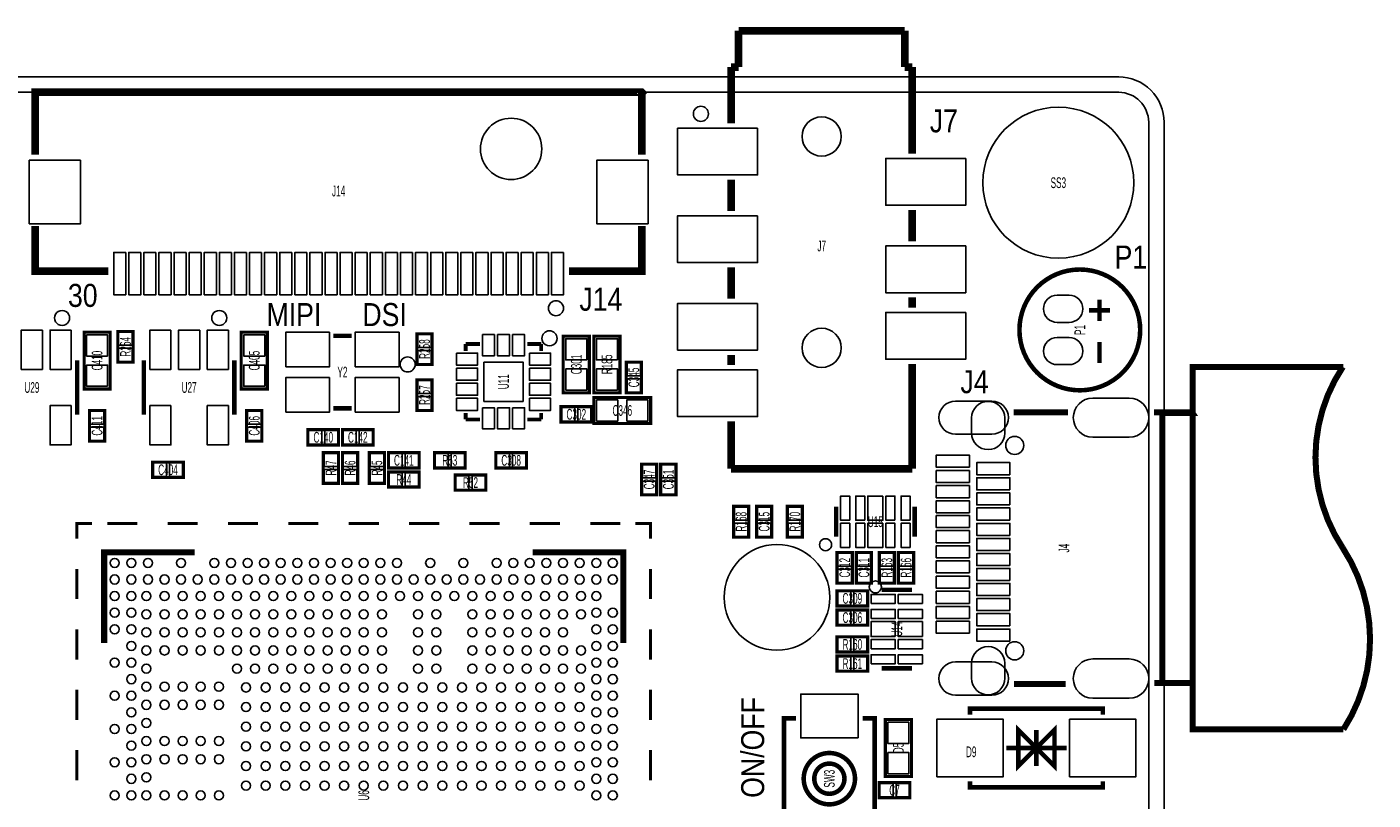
# Model space of a CAD drawing. Extents: x -11 to 92, y 0 to 58.
# Tile 7 of 7: x 47 to 92, y 32 to 58. Entities that reach past the tile are written whole.
import ezdxf
from ezdxf.enums import TextEntityAlignment as Align

# ---------------------------------------------------------------- set-up
doc = ezdxf.new("R2010")
doc.units = 0
for name, color, linetype in [('BG_OUTLINE', 12, 'CONTINUOUS'), ('BG_SILKSCREEN_TOP', 7, 'CONTINUOUS'), ('PG_SILKSCREEN_TOP', 253, 'CONTINUOUS'), ('PIN_SOLDERMASK_TOP', 92, 'CONTINUOUS'), ('RD_SILKSCREEN_TOP', 30, 'CONTINUOUS'), ('RKI_ALL', 2, 'CONTINUOUS')]:
    doc.layers.add(name, color=color, linetype=linetype)

msp = doc.modelspace()

# ---------------------------------------------------------------- linework, layer by layer
at = {"layer": 'BG_OUTLINE'}
msp.add_lwpolyline([(83.49996, 55.999888, -0.414214), (85.000084, 54.500018), (85.000084, 1.500124, -0.414249), (83.49996, 0), (1.500124, 0, -0.41426), (0, 1.500124), (0, 54.500018, -0.414229), (1.500124, 55.999888), (15.999968, 55.999888, -0.414239), (16.999966, 54.99989), (16.999966, 52.500022, 0.414244), (18.50009, 50.999898, 0.414203), (19.99996, 52.500022), (19.99996, 54.99989, -0.414224), (20.999958, 55.999888)], format="xyb", close=True, dxfattribs=at)
msp.add_lwpolyline([(85.000084, 54.500018), (85.000084, 49.500028)], dxfattribs=at)
at = {"layer": 'PG_SILKSCREEN_TOP'}
for points, const_width in [([(70.909891, 57.530009), (70.909891, 56.329809)], 0.254), ([(76.409804, 57.530009), (70.909891, 57.530009)], 0.254), ([(76.409804, 56.329809), (76.409804, 57.530009)], 0.254), ([(70.660006, 56.329809), (70.660006, 54.460902)], 0.254), ([(70.909891, 56.329809), (70.660006, 56.329809)], 0.254), ([(76.659994, 56.329809), (76.409804, 56.329809)], 0.254), ([(76.659994, 55.379899), (76.659994, 56.329809)], 0.254), ([(47.607906, 53.422982), (47.607906, 55.491888), (67.69801, 55.491888), (67.707993, 55.48188), (67.707891, 55.481779), (67.707891, 53.422982)], 0.254), ([(76.659994, 55.429912), (76.659994, 55.379899)], 0.254), ([(76.659994, 53.461209), (76.659994, 55.429912)], 0.254), ([(70.660006, 52.598599), (70.660006, 51.561009)], 0.254), ([(76.659994, 51.598805), (76.659994, 50.561011)], 0.254), ([(50.026799, 49.571885), (47.607906, 49.571885), (47.607906, 51.060782)], 0.254), ([(65.289201, 49.571885), (67.707891, 49.571885), (67.707891, 51.060782)], 0.254), ([(70.660006, 49.698707), (70.660006, 48.661295)], 0.254), ([(76.659994, 48.698912), (76.659994, 48.361092)], 0.254), ([(82.860998, 48.624998), (82.860998, 47.924999)], 0.150012), ([(82.511011, 48.275011), (83.21101, 48.275011)], 0.150012), ([(49.2252, 45.6692), (49.2252, 47.5488), (50.0888, 47.5488), (50.0888, 45.6692), (49.2252, 45.6692)], 0.1016), ([(50.8508, 46.5582), (50.8508, 47.5742), (50.3428, 47.5742), (50.3428, 46.5582), (50.8508, 46.5582)], 0.1016), ([(54.4322, 45.6692), (54.4322, 47.5488), (55.2958, 47.5488), (55.2958, 45.6692), (54.4322, 45.6692)], 0.1016), ([(58.084999, 47.427998), (57.485001, 47.427998)], 0.150012), ([(60.7568, 46.482), (60.7568, 47.498), (60.2488, 47.498), (60.2488, 46.482), (60.7568, 46.482)], 0.1016), ([(65.1002, 45.5422), (65.1002, 47.4218), (65.9638, 47.4218), (65.9638, 45.5422), (65.1002, 45.5422)], 0.1016), ([(66.1162, 45.5422), (66.1162, 47.4218), (66.9798, 47.4218), (66.9798, 45.5422), (66.1162, 45.5422)], 0.1016), ([(82.860998, 47.225001), (82.860998, 46.525002)], 0.150012), ([(61.86899, 47.160002), (61.86899, 46.926297)], 0.127), ([(61.86899, 47.160002), (62.342192, 47.160002)], 0.127), ([(64.36901, 47.160002), (63.908407, 47.160002)], 0.127), ([(64.36901, 47.160002), (64.36901, 46.926297)], 0.127), ([(70.660006, 46.798992), (70.660006, 46.461197)], 0.254), ([(48.997997, 46.619998), (48.997997, 44.820002)], 0.150012), ([(51.205003, 44.820002), (51.205003, 46.619998)], 0.150012), ([(54.204997, 46.619998), (54.204997, 44.820002)], 0.150012), ([(67.183, 46.5582), (67.183, 45.5422), (67.691, 45.5422), (67.691, 46.5582), (67.183, 46.5582)], 0.1016), ([(76.659994, 43.029911), (76.659994, 46.498789)], 0.254), ([(90.944979, 34.399982), (85.944989, 34.399982), (85.944989, 46.399958), (90.944979, 46.399958)], 0.2), ([(60.2488, 45.974), (60.2488, 44.958), (60.7568, 44.958), (60.7568, 45.974), (60.2488, 45.974)], 0.1016), ([(58.084999, 45.028002), (57.485001, 45.028002)], 0.150012), ([(65.024, 44.577), (66.04, 44.577), (66.04, 45.085), (65.024, 45.085), (65.024, 44.577)], 0.1016), ([(66.1162, 45.3898), (67.9958, 45.3898), (67.9958, 44.5262), (66.1162, 44.5262), (66.1162, 45.3898)], 0.1016), ([(49.403, 44.958), (49.403, 43.942), (49.911, 43.942), (49.911, 44.958), (49.403, 44.958)], 0.1016), ([(54.61, 44.958), (54.61, 43.942), (55.118, 43.942), (55.118, 44.958), (54.61, 44.958)], 0.1016), ([(61.86899, 44.659982), (61.86899, 44.876085)], 0.127), ([(61.86899, 44.659982), (62.342192, 44.659982)], 0.127), ([(64.36901, 44.659982), (63.908407, 44.659982)], 0.127), ([(64.36901, 44.659982), (64.36901, 44.876085)], 0.127), ([(70.660006, 44.598793), (70.660006, 43.029911)], 0.254), ([(80.014978, 44.899961), (81.824982, 44.899961)], 0.2), ([(85.924974, 44.899961), (84.664982, 44.899961)], 0.2), ([(85.924974, 44.899961), (85.944989, 44.869964), (84.944991, 44.869964), (84.944991, 35.929976), (84.684997, 35.929976)], 0.2), ([(85.944989, 44.869964), (85.944989, 35.929976), (84.944991, 35.929976)], 0.2), ([(57.658, 44.323), (56.642, 44.323), (56.642, 43.815), (57.658, 43.815), (57.658, 44.323)], 0.1016), ([(57.785, 43.815), (58.801, 43.815), (58.801, 44.323), (57.785, 44.323), (57.785, 43.815)], 0.1016), ([(51.4985, 42.74058), (52.5145, 42.74058), (52.5145, 43.24858), (51.4985, 43.24858), (51.4985, 42.74058)], 0.1016), ([(57.658, 42.545), (57.658, 43.561), (57.15, 43.561), (57.15, 42.545), (57.658, 42.545)], 0.1016), ([(57.785, 43.561), (57.785, 42.545), (58.293, 42.545), (58.293, 43.561), (57.785, 43.561)], 0.1016), ([(58.674, 43.561), (58.674, 42.545), (59.182, 42.545), (59.182, 43.561), (58.674, 43.561)], 0.1016), ([(59.309, 43.053), (60.325, 43.053), (60.325, 43.561), (59.309, 43.561), (59.309, 43.053)], 0.1016), ([(60.833, 43.053), (61.849, 43.053), (61.849, 43.561), (60.833, 43.561), (60.833, 43.053)], 0.1016), ([(63.881, 43.561), (62.865, 43.561), (62.865, 43.053), (63.881, 43.053), (63.881, 43.561)], 0.1016), ([(59.309, 42.418), (60.325, 42.418), (60.325, 42.926), (59.309, 42.926), (59.309, 42.418)], 0.1016), ([(61.5188, 42.3164), (62.5348, 42.3164), (62.5348, 42.8244), (61.5188, 42.8244), (61.5188, 42.3164)], 0.1016), ([(68.199, 42.164), (68.199, 43.18), (67.691, 43.18), (67.691, 42.164), (68.199, 42.164)], 0.1016), ([(68.834, 42.164), (68.834, 43.18), (68.326, 43.18), (68.326, 42.164), (68.834, 42.164)], 0.1016), ([(70.660006, 43.029911), (76.659994, 43.029911)], 0.254), ([(71.247, 40.767), (71.247, 41.783), (70.739, 41.783), (70.739, 40.767), (71.247, 40.767)], 0.1016), ([(71.501, 41.783), (71.501, 40.767), (72.009, 40.767), (72.009, 41.783), (71.501, 41.783)], 0.1016), ([(72.517, 41.783), (72.517, 40.767), (73.025, 40.767), (73.025, 41.783), (72.517, 41.783)], 0.1016), ([(74.138003, 41.775101), (74.138003, 40.774899)], 0.150089), ([(76.737997, 41.775101), (76.737997, 40.774899)], 0.150089), ([(48.99119, 40.711018), (48.99119, 41.211017), (49.491189, 41.211017)], 0.1), ([(50.991186, 41.211017), (49.991188, 41.211017)], 0.1), ([(52.991207, 41.211017), (51.991184, 41.211017)], 0.1), ([(54.991203, 41.211017), (53.991205, 41.211017)], 0.1), ([(56.991199, 41.211017), (55.991201, 41.211017)], 0.1), ([(58.991195, 41.211017), (57.991197, 41.211017)], 0.1), ([(60.991191, 41.211017), (59.991193, 41.211017)], 0.1), ([(62.991187, 41.211017), (61.991189, 41.211017)], 0.1), ([(64.991209, 41.211017), (63.991185, 41.211017)], 0.1), ([(66.991205, 41.211017), (65.991207, 41.211017)], 0.1), ([(67.491204, 41.211017), (67.991203, 41.211017), (67.991203, 40.711018)], 0.1), ([(49.891188, 37.261013), (49.891188, 40.261007), (52.891207, 40.261007)], 0.2), ([(64.091185, 40.261007), (67.091204, 40.261007), (67.091204, 37.261013)], 0.2), ([(74.168, 40.259), (74.168, 39.243), (74.676, 39.243), (74.676, 40.259), (74.168, 40.259)], 0.1016), ([(74.803, 40.259), (74.803, 39.243), (75.311, 39.243), (75.311, 40.259), (74.803, 40.259)], 0.1016), ([(75.565, 40.259), (75.565, 39.243), (76.073, 39.243), (76.073, 40.259), (75.565, 40.259)], 0.1016), ([(76.2, 40.259), (76.2, 39.243), (76.708, 39.243), (76.708, 40.259), (76.2, 40.259)], 0.1016), ([(48.99119, 38.711022), (48.99119, 39.71102)], 0.1), ([(67.991203, 38.711022), (67.991203, 39.71102)], 0.1), ([(75.184, 38.989), (74.168, 38.989), (74.168, 38.481), (75.184, 38.481), (75.184, 38.989)], 0.1016), ([(76.649301, 39.018997), (75.649099, 39.018997)], 0.150089), ([(75.184, 38.354), (74.168, 38.354), (74.168, 37.846), (75.184, 37.846), (75.184, 38.354)], 0.1016), ([(48.99119, 36.711001), (48.99119, 37.710999)], 0.1), ([(67.991203, 36.711001), (67.991203, 37.710999)], 0.1), ([(75.184, 37.465), (74.168, 37.465), (74.168, 36.957), (75.184, 36.957), (75.184, 37.465)], 0.1016), ([(75.184, 36.83), (74.168, 36.83), (74.168, 36.322), (75.184, 36.322), (75.184, 36.83)], 0.1016), ([(76.649301, 36.419003), (75.649099, 36.419003)], 0.150089), ([(48.99119, 34.711005), (48.99119, 35.711003)], 0.1), ([(67.991203, 34.711005), (67.991203, 35.711003)], 0.1), ([(80.034994, 35.899979), (81.744972, 35.899979)], 0.2), ([(72.814002, 30.766004), (72.414003, 30.766004), (72.414003, 34.765996), (72.814002, 34.765996)], 0.150012), ([(75.013998, 30.766004), (75.413997, 30.766004), (75.413997, 34.765996), (75.013998, 34.765996)], 0.150012), ([(78.572004, 34.881998), (78.572004, 35.081997), (82.971996, 35.081997), (82.971996, 34.881998)], 0.150012), ([(76.6318, 34.7218), (76.6318, 32.8422), (75.7682, 32.8422), (75.7682, 34.7218), (76.6318, 34.7218)], 0.1016), ([(80.772, 33.782), (80.172001, 33.182001), (80.172001, 34.381999), (80.772, 33.782), (81.371999, 34.381999), (81.371999, 33.182001), (80.772, 33.782)], 0.150012), ([(80.772, 33.182001), (80.772, 34.381999)], 0.150012), ([(48.99119, 32.711009), (48.99119, 33.711007)], 0.1), ([(67.991203, 32.711009), (67.991203, 33.711007)], 0.1), ([(79.772002, 33.782), (81.771998, 33.782)], 0.150012), ([(76.581, 32.639), (75.565, 32.639), (75.565, 32.131), (76.581, 32.131), (76.581, 32.639)], 0.1016), ([(78.572004, 32.682002), (78.572004, 32.482003), (82.971996, 32.482003), (82.971996, 32.682002)], 0.150012)]:
    msp.add_lwpolyline(points, dxfattribs=dict(at, const_width=const_width))
for points in [[(69.909995, 54.780002, 1), (69.410005, 54.779998, 1)], [(48.747985, 48.019995, 1), (48.248015, 48.020005, 1)], [(53.954985, 48.019995, 1), (53.455015, 48.020005, 1)], [(65.107998, 48.34189, 1), (64.608002, 48.34188, 1)], [(64.892987, 47.3456, 1), (64.393015, 47.345608, 1)], [(60.193987, 46.482, 1), (59.694018, 46.482007, 1)], [(73.987, 40.513, 1), (73.586996, 40.512996, 1)], [(75.638, 39.116, 1), (75.237996, 39.116004, 1)]]:
    msp.add_lwpolyline(points, format="xyb", close=True, dxfattribs=at)
for points, const_width in [([(84.211008, 47.625, 1), (80.21099, 47.625, 1), (84.211008, 47.625)], 0.150012), ([(90.92499, 40.39997, -0.302775), (90.92499, 46.399958)], 0.2), ([(90.944979, 34.399982, 0.296873), (90.92499, 40.39997)], 0.2), ([(74.764011, 32.766, 1), (73.063989, 32.766, 1), (74.764011, 32.766)], 0.150012), ([(74.413999, 32.766, 1), (73.414001, 32.766, 1), (74.413999, 32.766)], 0.150012)]:
    msp.add_lwpolyline(points, format="xyb", dxfattribs=dict(at, const_width=const_width))
at = {"layer": 'PIN_SOLDERMASK_TOP'}
for points in [[(71.535201, 54.304667), (71.535201, 52.754759), (68.885194, 52.754759), (68.885194, 54.304667)], [(49.107992, 53.241943), (49.107992, 51.141846), (47.407995, 51.141846), (47.407995, 53.241943)], [(67.908005, 53.241943), (67.908005, 51.141846), (66.208008, 51.141846), (66.208008, 53.241943)], [(78.435111, 53.304948), (78.435111, 51.75504), (75.785104, 51.75504), (75.785104, 53.304948)], [(71.535201, 51.404749), (71.535201, 49.854841), (68.885194, 49.854841), (68.885194, 51.404749)], [(78.435111, 50.405055), (78.435111, 48.855147), (75.785104, 48.855147), (75.785104, 50.405055)], [(50.607798, 50.191873), (50.607798, 48.791876), (50.207799, 48.791876), (50.207799, 50.191873)], [(51.108, 50.191873), (51.108, 48.791876), (50.708001, 48.791876), (50.708001, 50.191873)], [(51.607796, 50.191873), (51.607796, 48.791876), (51.207797, 48.791876), (51.207797, 50.191873)], [(52.107897, 50.191873), (52.107897, 48.791876), (51.707898, 48.791876), (51.707898, 50.191873)], [(52.607794, 50.191873), (52.607794, 48.791876), (52.207795, 48.791876), (52.207795, 50.191873)], [(53.107895, 50.191873), (53.107895, 48.791876), (52.707896, 48.791876), (52.707896, 50.191873)], [(53.607792, 50.191873), (53.607792, 48.791876), (53.207793, 48.791876), (53.207793, 50.191873)], [(54.107893, 50.191873), (54.107893, 48.791876), (53.707894, 48.791876), (53.707894, 50.191873)], [(54.60779, 50.191873), (54.60779, 48.791876), (54.207791, 48.791876), (54.207791, 50.191873)], [(55.107891, 50.191873), (55.107891, 48.791876), (54.707892, 48.791876), (54.707892, 50.191873)], [(55.607788, 50.191873), (55.607788, 48.791876), (55.207789, 48.791876), (55.207789, 50.191873)], [(56.107889, 50.191873), (56.107889, 48.791876), (55.70789, 48.791876), (55.70789, 50.191873)], [(56.607812, 50.191873), (56.607812, 48.791876), (56.207812, 48.791876), (56.207812, 50.191873)], [(57.107912, 50.191873), (57.107912, 48.791876), (56.707913, 48.791876), (56.707913, 50.191873)], [(57.60781, 50.191873), (57.60781, 48.791876), (57.20781, 48.791876), (57.20781, 50.191873)], [(58.10791, 50.191873), (58.10791, 48.791876), (57.707911, 48.791876), (57.707911, 50.191873)], [(58.607808, 50.191873), (58.607808, 48.791876), (58.207808, 48.791876), (58.207808, 50.191873)], [(59.107908, 50.191873), (59.107908, 48.791876), (58.707909, 48.791876), (58.707909, 50.191873)], [(59.607806, 50.191873), (59.607806, 48.791876), (59.207806, 48.791876), (59.207806, 50.191873)], [(60.107906, 50.191873), (60.107906, 48.791876), (59.707907, 48.791876), (59.707907, 50.191873)], [(60.607804, 50.191873), (60.607804, 48.791876), (60.207804, 48.791876), (60.207804, 50.191873)], [(61.107904, 50.191873), (61.107904, 48.791876), (60.707905, 48.791876), (60.707905, 50.191873)], [(61.607802, 50.191873), (61.607802, 48.791876), (61.207802, 48.791876), (61.207802, 50.191873)], [(62.107902, 50.191873), (62.107902, 48.791876), (61.707903, 48.791876), (61.707903, 50.191873)], [(62.6078, 50.191873), (62.6078, 48.791876), (62.2078, 48.791876), (62.2078, 50.191873)], [(63.1079, 50.191873), (63.1079, 48.791876), (62.707901, 48.791876), (62.707901, 50.191873)], [(63.607798, 50.191873), (63.607798, 48.791876), (63.207798, 48.791876), (63.207798, 50.191873)], [(64.107898, 50.191873), (64.107898, 48.791876), (63.707899, 48.791876), (63.707899, 50.191873)], [(64.607796, 50.191873), (64.607796, 48.791876), (64.207796, 48.791876), (64.207796, 50.191873)], [(65.107896, 50.191873), (65.107896, 48.791876), (64.707897, 48.791876), (64.707897, 50.191873)], [(71.535201, 48.504856), (71.535201, 46.954948), (68.885194, 46.954948), (68.885194, 48.504856)], [(78.435111, 48.204857), (78.435111, 46.654949), (75.785104, 46.654949), (75.785104, 48.204857)], [(47.848495, 47.620263), (47.848495, 46.319757), (47.147505, 46.319757), (47.147505, 47.620263)], [(48.798505, 47.620263), (48.798505, 46.319757), (48.097516, 46.319757), (48.097516, 47.620263)], [(50.007495, 46.758377), (49.306505, 46.758377), (49.306505, 47.459367), (50.007495, 47.459367)], [(50.821844, 47.116238), (50.371756, 47.116238), (50.371756, 47.566326), (50.821844, 47.566326)], [(52.105484, 47.620263), (52.105484, 46.319757), (51.404495, 46.319757), (51.404495, 47.620263)], [(53.055495, 47.620263), (53.055495, 46.319757), (52.354505, 46.319757), (52.354505, 47.620263)], [(54.005505, 47.620263), (54.005505, 46.319757), (53.304516, 46.319757), (53.304516, 47.620263)], [(55.214495, 46.758377), (54.513505, 46.758377), (54.513505, 47.459367), (55.214495, 47.459367)], [(57.359994, 47.553016), (57.359994, 46.403006), (55.909985, 46.403006), (55.909985, 47.553016)], [(59.660015, 47.553016), (59.660015, 46.403006), (58.210006, 46.403006), (58.210006, 47.553016)], [(60.727844, 47.040038), (60.277756, 47.040038), (60.277756, 47.490126), (60.727844, 47.490126)], [(62.419001, 47.469997), (62.819001, 47.469997), (62.819001, 46.769998), (62.419001, 46.769998)], [(62.919, 47.469997), (63.319, 47.469997), (63.319, 46.769998), (62.919, 46.769998)], [(63.418999, 47.469997), (63.818999, 47.469997), (63.818999, 46.769998), (63.418999, 46.769998)], [(65.882495, 46.631377), (65.181505, 46.631377), (65.181505, 47.332367), (65.882495, 47.332367)], [(66.898495, 46.631377), (66.197505, 46.631377), (66.197505, 47.332367), (66.898495, 47.332367)], [(50.821844, 46.566074), (50.371756, 46.566074), (50.371756, 47.016162), (50.821844, 47.016162)], [(60.727844, 46.489874), (60.277756, 46.489874), (60.277756, 46.939962), (60.727844, 46.939962)], [(61.558995, 46.860003), (62.258994, 46.860003), (62.258994, 46.460004), (61.558995, 46.460004)], [(63.979006, 46.860003), (64.679005, 46.860003), (64.679005, 46.460004), (63.979006, 46.460004)], [(50.007495, 45.758633), (49.306505, 45.758633), (49.306505, 46.459623), (50.007495, 46.459623)], [(55.214495, 45.758633), (54.513505, 45.758633), (54.513505, 46.459623), (55.214495, 46.459623)], [(62.469001, 46.559991), (63.768999, 46.559991), (63.768999, 45.259993), (62.469001, 45.259993)], [(67.211956, 46.550326), (67.662044, 46.550326), (67.662044, 46.100238), (67.211956, 46.100238)], [(57.359994, 46.052994), (57.359994, 44.902984), (55.909985, 44.902984), (55.909985, 46.052994)], [(59.660015, 46.052994), (59.660015, 44.902984), (58.210006, 44.902984), (58.210006, 46.052994)], [(60.277756, 45.966126), (60.727844, 45.966126), (60.727844, 45.516038), (60.277756, 45.516038)], [(61.558995, 46.360004), (62.258994, 46.360004), (62.258994, 45.960005), (61.558995, 45.960005)], [(63.979006, 46.360004), (64.679005, 46.360004), (64.679005, 45.960005), (63.979006, 45.960005)], [(65.882495, 45.631633), (65.181505, 45.631633), (65.181505, 46.332623), (65.882495, 46.332623)], [(66.898495, 45.631633), (66.197505, 45.631633), (66.197505, 46.332623), (66.898495, 46.332623)], [(67.211956, 46.000162), (67.662044, 46.000162), (67.662044, 45.550074), (67.211956, 45.550074)], [(71.535201, 46.304962), (71.535201, 44.755054), (68.885194, 44.755054), (68.885194, 46.304962)], [(61.558995, 45.859979), (62.258994, 45.859979), (62.258994, 45.45998), (61.558995, 45.45998)], [(63.979006, 45.859979), (64.679005, 45.859979), (64.679005, 45.45998), (63.979006, 45.45998)], [(48.798505, 45.120242), (48.798505, 43.819737), (48.097516, 43.819737), (48.097516, 45.120242)], [(52.105484, 45.120242), (52.105484, 43.819737), (51.404495, 43.819737), (51.404495, 45.120242)], [(54.005505, 45.120242), (54.005505, 43.819737), (53.304516, 43.819737), (53.304516, 45.120242)], [(60.277756, 45.415962), (60.727844, 45.415962), (60.727844, 44.965874), (60.277756, 44.965874)], [(61.558995, 45.35998), (62.258994, 45.35998), (62.258994, 44.959981), (61.558995, 44.959981)], [(62.419001, 45.049986), (62.819001, 45.049986), (62.819001, 44.349987), (62.419001, 44.349987)], [(62.919, 45.049986), (63.319, 45.049986), (63.319, 44.349987), (62.919, 44.349987)], [(63.418999, 45.049986), (63.818999, 45.049986), (63.818999, 44.349987), (63.418999, 44.349987)], [(63.979006, 45.35998), (64.679005, 45.35998), (64.679005, 44.959981), (63.979006, 44.959981)], [(65.031874, 44.605956), (65.031874, 45.056044), (65.481962, 45.056044), (65.481962, 44.605956)], [(65.582038, 44.605956), (65.582038, 45.056044), (66.032126, 45.056044), (66.032126, 44.605956)], [(66.205633, 44.607505), (66.205633, 45.308495), (66.906623, 45.308495), (66.906623, 44.607505)], [(67.205377, 44.607505), (67.205377, 45.308495), (67.906367, 45.308495), (67.906367, 44.607505)], [(49.431956, 44.950126), (49.882044, 44.950126), (49.882044, 44.500038), (49.431956, 44.500038)], [(54.638956, 44.950126), (55.089044, 44.950126), (55.089044, 44.500038), (54.638956, 44.500038)], [(49.431956, 44.399962), (49.882044, 44.399962), (49.882044, 43.949874), (49.431956, 43.949874)], [(54.638956, 44.399962), (55.089044, 44.399962), (55.089044, 43.949874), (54.638956, 43.949874)], [(57.099962, 44.294044), (57.099962, 43.843956), (56.649874, 43.843956), (56.649874, 44.294044)], [(57.650126, 44.294044), (57.650126, 43.843956), (57.200038, 43.843956), (57.200038, 44.294044)], [(57.792874, 43.843956), (57.792874, 44.294044), (58.242962, 44.294044), (58.242962, 43.843956)], [(58.343038, 43.843956), (58.343038, 44.294044), (58.793126, 44.294044), (58.793126, 43.843956)], [(57.629044, 43.103038), (57.178956, 43.103038), (57.178956, 43.553126), (57.629044, 43.553126)], [(57.813956, 43.553126), (58.264044, 43.553126), (58.264044, 43.103038), (57.813956, 43.103038)], [(58.702956, 43.553126), (59.153044, 43.553126), (59.153044, 43.103038), (58.702956, 43.103038)], [(59.316874, 43.081956), (59.316874, 43.532044), (59.766962, 43.532044), (59.766962, 43.081956)], [(59.867038, 43.081956), (59.867038, 43.532044), (60.317126, 43.532044), (60.317126, 43.081956)], [(60.840874, 43.081956), (60.840874, 43.532044), (61.290962, 43.532044), (61.290962, 43.081956)], [(61.391038, 43.081956), (61.391038, 43.532044), (61.841126, 43.532044), (61.841126, 43.081956)], [(63.322962, 43.532044), (63.322962, 43.081956), (62.872874, 43.081956), (62.872874, 43.532044)], [(63.873126, 43.532044), (63.873126, 43.081956), (63.423038, 43.081956), (63.423038, 43.532044)], [(78.554974, 43.079975), (77.454976, 43.079975), (77.454976, 43.479974), (78.554974, 43.479974)], [(51.506374, 42.769536), (51.506374, 43.219624), (51.956462, 43.219624), (51.956462, 42.769536)], [(52.056538, 42.769536), (52.056538, 43.219624), (52.506626, 43.219624), (52.506626, 42.769536)], [(57.629044, 42.552874), (57.178956, 42.552874), (57.178956, 43.002962), (57.629044, 43.002962)], [(57.813956, 43.002962), (58.264044, 43.002962), (58.264044, 42.552874), (57.813956, 42.552874)], [(58.702956, 43.002962), (59.153044, 43.002962), (59.153044, 42.552874), (58.702956, 42.552874)], [(59.316874, 42.446956), (59.316874, 42.897044), (59.766962, 42.897044), (59.766962, 42.446956)], [(59.867038, 42.446956), (59.867038, 42.897044), (60.317126, 42.897044), (60.317126, 42.446956)], [(68.170044, 42.722038), (67.719956, 42.722038), (67.719956, 43.172126), (68.170044, 43.172126)], [(68.805044, 42.722038), (68.354956, 42.722038), (68.354956, 43.172126), (68.805044, 43.172126)], [(78.554974, 42.569968), (77.454976, 42.569968), (77.454976, 42.969967), (78.554974, 42.969967)], [(79.894976, 42.829963), (78.794978, 42.829963), (78.794978, 43.229962), (79.894976, 43.229962)], [(61.526674, 42.345356), (61.526674, 42.795444), (61.976762, 42.795444), (61.976762, 42.345356)], [(62.076838, 42.345356), (62.076838, 42.795444), (62.526926, 42.795444), (62.526926, 42.345356)], [(68.170044, 42.171874), (67.719956, 42.171874), (67.719956, 42.621962), (68.170044, 42.621962)], [(68.805044, 42.171874), (68.354956, 42.171874), (68.354956, 42.621962), (68.805044, 42.621962)], [(78.554974, 42.069969), (77.454976, 42.069969), (77.454976, 42.469968), (78.554974, 42.469968)], [(79.894976, 42.329964), (78.794978, 42.329964), (78.794978, 42.729963), (79.894976, 42.729963)], [(74.588002, 41.325013), (74.288002, 41.325013), (74.288002, 42.125011), (74.588002, 42.125011)], [(75.088001, 41.325013), (74.788001, 41.325013), (74.788001, 42.125011), (75.088001, 42.125011)], [(75.688, 42.125011), (75.688, 41.325013), (75.188, 41.325013), (75.188, 42.125011)], [(76.087999, 41.325013), (75.787999, 41.325013), (75.787999, 42.125011), (76.087999, 42.125011)], [(76.587998, 41.325013), (76.287998, 41.325013), (76.287998, 42.125011), (76.587998, 42.125011)], [(78.554974, 41.56997), (77.454976, 41.56997), (77.454976, 41.969969), (78.554974, 41.969969)], [(79.894976, 41.829965), (78.794978, 41.829965), (78.794978, 42.229964), (79.894976, 42.229964)], [(71.218044, 41.325038), (70.767956, 41.325038), (70.767956, 41.775126), (71.218044, 41.775126)], [(71.529956, 41.775126), (71.980044, 41.775126), (71.980044, 41.325038), (71.529956, 41.325038)], [(72.545956, 41.775126), (72.996044, 41.775126), (72.996044, 41.325038), (72.545956, 41.325038)], [(78.554974, 41.079979), (77.454976, 41.079979), (77.454976, 41.479978), (78.554974, 41.479978)], [(79.894976, 41.329966), (78.794978, 41.329966), (78.794978, 41.729965), (79.894976, 41.729965)], [(71.218044, 40.774874), (70.767956, 40.774874), (70.767956, 41.224962), (71.218044, 41.224962)], [(71.529956, 41.224962), (71.980044, 41.224962), (71.980044, 40.774874), (71.529956, 40.774874)], [(72.545956, 41.224962), (72.996044, 41.224962), (72.996044, 40.774874), (72.545956, 40.774874)], [(74.588002, 40.424989), (74.288002, 40.424989), (74.288002, 41.224987), (74.588002, 41.224987)], [(75.088001, 40.424989), (74.788001, 40.424989), (74.788001, 41.224987), (75.088001, 41.224987)], [(75.688, 41.224987), (75.688, 40.424989), (75.188, 40.424989), (75.188, 41.224987)], [(76.087999, 40.424989), (75.787999, 40.424989), (75.787999, 41.224987), (76.087999, 41.224987)], [(76.587998, 40.424989), (76.287998, 40.424989), (76.287998, 41.224987), (76.587998, 41.224987)], [(79.894976, 40.819959), (78.794978, 40.819959), (78.794978, 41.219958), (79.894976, 41.219958)], [(78.554974, 40.57998), (77.454976, 40.57998), (77.454976, 40.979979), (78.554974, 40.979979)], [(79.894976, 40.31996), (78.794978, 40.31996), (78.794978, 40.719959), (79.894976, 40.719959)], [(74.196956, 40.251126), (74.647044, 40.251126), (74.647044, 39.801038), (74.196956, 39.801038)], [(74.831956, 40.251126), (75.282044, 40.251126), (75.282044, 39.801038), (74.831956, 39.801038)], [(75.593956, 40.251126), (76.044044, 40.251126), (76.044044, 39.801038), (75.593956, 39.801038)], [(76.228956, 40.251126), (76.679044, 40.251126), (76.679044, 39.801038), (76.228956, 39.801038)], [(78.554974, 40.079981), (77.454976, 40.079981), (77.454976, 40.47998), (78.554974, 40.47998)], [(79.894976, 39.819961), (78.794978, 39.819961), (78.794978, 40.21996), (79.894976, 40.21996)], [(74.196956, 39.700962), (74.647044, 39.700962), (74.647044, 39.250874), (74.196956, 39.250874)], [(74.831956, 39.700962), (75.282044, 39.700962), (75.282044, 39.250874), (74.831956, 39.250874)], [(75.593956, 39.700962), (76.044044, 39.700962), (76.044044, 39.250874), (75.593956, 39.250874)], [(76.228956, 39.700962), (76.679044, 39.700962), (76.679044, 39.250874), (76.228956, 39.250874)], [(78.554974, 39.579982), (77.454976, 39.579982), (77.454976, 39.979981), (78.554974, 39.979981)], [(79.894976, 39.32997), (78.794978, 39.32997), (78.794978, 39.729969), (79.894976, 39.729969)], [(78.554974, 39.069975), (77.454976, 39.069975), (77.454976, 39.469974), (78.554974, 39.469974)], [(74.625962, 38.960044), (74.625962, 38.509956), (74.175874, 38.509956), (74.175874, 38.960044)], [(75.176126, 38.960044), (75.176126, 38.509956), (74.726038, 38.509956), (74.726038, 38.960044)], [(75.299189, 38.568986), (75.299189, 38.868985), (76.099187, 38.868985), (76.099187, 38.568986)], [(76.199213, 38.568986), (76.199213, 38.868985), (76.999211, 38.868985), (76.999211, 38.568986)], [(78.554974, 38.569976), (77.454976, 38.569976), (77.454976, 38.969975), (78.554974, 38.969975)], [(79.894976, 38.829971), (78.794978, 38.829971), (78.794978, 39.22997), (79.894976, 39.22997)], [(75.299189, 38.068987), (75.299189, 38.368986), (76.099187, 38.368986), (76.099187, 38.068987)], [(76.199213, 38.068987), (76.199213, 38.368986), (76.999211, 38.368986), (76.999211, 38.068987)], [(78.554974, 38.069977), (77.454976, 38.069977), (77.454976, 38.469976), (78.554974, 38.469976)], [(79.894976, 38.329972), (78.794978, 38.329972), (78.794978, 38.729971), (79.894976, 38.729971)], [(74.625962, 38.325044), (74.625962, 37.874956), (74.175874, 37.874956), (74.175874, 38.325044)], [(75.176126, 38.325044), (75.176126, 37.874956), (74.726038, 37.874956), (74.726038, 38.325044)], [(76.099187, 37.469), (75.299189, 37.469), (75.299189, 37.968999), (76.099187, 37.968999)], [(76.999211, 37.469), (76.199213, 37.469), (76.199213, 37.968999), (76.999211, 37.968999)], [(78.554974, 37.57996), (77.454976, 37.57996), (77.454976, 37.97996), (78.554974, 37.97996)], [(79.894976, 37.829973), (78.794978, 37.829973), (78.794978, 38.229972), (79.894976, 38.229972)], [(79.894976, 37.319966), (78.794978, 37.319966), (78.794978, 37.719965), (79.894976, 37.719965)], [(74.625962, 37.436044), (74.625962, 36.985956), (74.175874, 36.985956), (74.175874, 37.436044)], [(75.176126, 37.436044), (75.176126, 36.985956), (74.726038, 36.985956), (74.726038, 37.436044)], [(75.299189, 37.068989), (75.299189, 37.368988), (76.099187, 37.368988), (76.099187, 37.068989)], [(76.199213, 37.068989), (76.199213, 37.368988), (76.999211, 37.368988), (76.999211, 37.068989)], [(74.625962, 36.801044), (74.625962, 36.350956), (74.175874, 36.350956), (74.175874, 36.801044)], [(75.176126, 36.801044), (75.176126, 36.350956), (74.726038, 36.350956), (74.726038, 36.801044)], [(75.299189, 36.56899), (75.299189, 36.868989), (76.099187, 36.868989), (76.099187, 36.56899)], [(76.199213, 36.56899), (76.199213, 36.868989), (76.999211, 36.868989), (76.999211, 36.56899)], [(74.863998, 34.115997), (72.964002, 34.115997), (72.964002, 35.566007), (74.863998, 35.566007)], [(75.849505, 34.632367), (76.550495, 34.632367), (76.550495, 33.931377), (75.849505, 33.931377)], [(77.472007, 32.831989), (77.472007, 34.731985), (79.672002, 34.731985), (79.672002, 32.831989)], [(81.871998, 32.831989), (81.871998, 34.731985), (84.071993, 34.731985), (84.071993, 32.831989)], [(75.849505, 33.632623), (76.550495, 33.632623), (76.550495, 32.931633), (75.849505, 32.931633)], [(76.022962, 32.610044), (76.022962, 32.159956), (75.572874, 32.159956), (75.572874, 32.610044)], [(76.573126, 32.610044), (76.573126, 32.159956), (76.123038, 32.159956), (76.123038, 32.610044)]]:
    msp.add_lwpolyline(points, close=True, dxfattribs=at)
for points in [[(81.861, 47.874999), (81.461, 47.874999, -1), (81.461, 48.774998), (81.861, 48.774998, -1)], [(81.861, 46.475002), (81.461, 46.475002, -1), (81.461, 47.375), (81.861, 47.375, -1)], [(78.094992, 45.269976), (79.29499, 45.269976, -1), (79.29499, 44.169978), (78.094992, 44.169978, -1)], [(79.724974, 44.709982), (79.724974, 44.209983, -1), (78.624976, 44.209983), (78.624976, 44.709982, -1)], [(82.644996, 45.369975), (83.844994, 45.369975, -1), (83.844994, 44.069978), (82.644996, 44.069978, -1)], [(79.724974, 36.589957), (79.724974, 36.089958, -1), (78.624976, 36.089958), (78.624976, 36.589957, -1)], [(78.094992, 36.629962), (79.29499, 36.629962, -1), (79.29499, 35.529964), (78.094992, 35.529964, -1)], [(82.644996, 36.729962), (83.844994, 36.729962, -1), (83.844994, 35.429965), (82.644996, 35.429965, -1)]]:
    msp.add_lwpolyline(points, format="xyb", close=True, dxfattribs=at)
for centre, radius in [((81.499964, 52.500022), 2.499995), ((63.373, 53.6194), 1.016), ((73.66, 54.029991), 0.649999), ((73.66, 47.030005), 0.649999), ((80.054983, 43.799963), 0.299999), ((72.178596, 38.770306), 1.749996), ((50.2412, 39.91102), 0.15), ((50.791186, 39.91102), 0.15), ((51.341198, 39.91102), 0.15), ((52.441196, 39.91102), 0.15), ((53.541193, 39.91102), 0.15), ((54.091205, 39.91102), 0.15), ((54.641191, 39.91102), 0.15), ((55.191203, 39.91102), 0.15), ((55.741189, 39.91102), 0.15), ((56.291201, 39.91102), 0.15), ((56.841187, 39.91102), 0.15), ((57.391198, 39.91102), 0.15), ((57.941185, 39.91102), 0.15), ((58.491196, 39.91102), 0.15), ((59.041208, 39.91102), 0.15), ((59.591194, 39.91102), 0.15), ((60.691192, 39.91102), 0.15), ((61.79119, 39.91102), 0.15), ((62.891187, 39.91102), 0.15), ((63.441199, 39.91102), 0.15), ((63.991185, 39.91102), 0.15), ((64.541197, 39.91102), 0.15), ((65.091208, 39.91102), 0.15), ((65.641195, 39.91102), 0.15), ((66.191206, 39.91102), 0.15), ((66.741192, 39.91102), 0.15), ((50.2412, 39.361008), 0.15), ((50.791186, 39.361008), 0.15), ((51.341198, 39.361008), 0.15), ((51.891184, 39.361008), 0.15), ((52.441196, 39.361008), 0.15), ((52.991207, 39.361008), 0.15), ((53.541193, 39.361008), 0.15), ((54.091205, 39.361008), 0.15), ((54.641191, 39.361008), 0.15), ((55.191203, 39.361008), 0.15), ((55.741189, 39.361008), 0.15), ((56.291201, 39.361008), 0.15), ((56.841187, 39.361008), 0.15), ((57.391198, 39.361008), 0.15), ((57.941185, 39.361008), 0.15), ((58.491196, 39.361008), 0.15), ((59.041208, 39.361008), 0.15), ((59.591194, 39.361008), 0.15), ((60.141206, 39.361008), 0.15), ((60.691192, 39.361008), 0.15), ((61.241203, 39.361008), 0.15), ((61.79119, 39.361008), 0.15), ((62.341201, 39.361008), 0.15), ((62.891187, 39.361008), 0.15), ((63.441199, 39.361008), 0.15), ((63.991185, 39.361008), 0.15), ((64.541197, 39.361008), 0.15), ((65.091208, 39.361008), 0.15), ((65.641195, 39.361008), 0.15), ((66.191206, 39.361008), 0.15), ((66.741192, 39.361008), 0.15), ((50.2412, 38.811022), 0.15), ((50.791186, 38.811022), 0.15), ((51.291185, 38.811022), 0.15), ((51.891184, 38.811022), 0.15), ((52.491208, 38.811022), 0.15), ((53.091207, 38.811022), 0.15), ((53.691206, 38.811022), 0.15), ((54.291205, 38.811022), 0.15), ((54.891203, 38.811022), 0.15), ((55.491202, 38.811022), 0.15), ((56.091201, 38.811022), 0.15), ((56.6912, 38.811022), 0.15), ((57.291199, 38.811022), 0.15), ((57.891197, 38.811022), 0.15), ((58.491196, 38.811022), 0.15), ((59.091195, 38.811022), 0.15), ((59.691194, 38.811022), 0.15), ((60.291193, 38.811022), 0.15), ((60.891191, 38.811022), 0.15), ((61.49119, 38.811022), 0.15), ((62.091189, 38.811022), 0.15), ((62.691188, 38.811022), 0.15), ((63.291187, 38.811022), 0.15), ((63.891185, 38.811022), 0.15), ((64.491184, 38.811022), 0.15), ((65.091208, 38.811022), 0.15), ((65.691207, 38.811022), 0.15), ((66.191206, 38.811022), 0.15), ((50.2412, 38.261011), 0.15), ((50.791186, 38.261011), 0.15), ((51.291185, 38.210998), 0.15), ((51.891184, 38.210998), 0.15), ((52.491208, 38.210998), 0.15), ((53.091207, 38.210998), 0.15), ((53.691206, 38.210998), 0.15), ((54.291205, 38.210998), 0.15), ((54.891203, 38.210998), 0.15), ((55.491202, 38.210998), 0.15), ((56.091201, 38.210998), 0.15), ((56.6912, 38.210998), 0.15), ((57.291199, 38.210998), 0.15), ((57.891197, 38.210998), 0.15), ((58.491196, 38.210998), 0.15), ((59.091195, 38.210998), 0.15), ((60.291193, 38.210998), 0.15), ((60.891191, 38.210998), 0.15), ((62.091189, 38.210998), 0.15), ((62.691188, 38.210998), 0.15), ((63.291187, 38.210998), 0.15), ((63.891185, 38.210998), 0.15), ((64.491184, 38.210998), 0.15), ((65.091208, 38.210998), 0.15), ((65.691207, 38.210998), 0.15), ((66.191206, 38.261011), 0.15), ((66.741192, 38.261011), 0.15), ((50.2412, 37.710999), 0.15), ((50.791186, 37.710999), 0.15), ((51.291185, 37.610999), 0.15), ((51.891184, 37.610999), 0.15), ((52.491208, 37.610999), 0.15), ((53.091207, 37.610999), 0.15), ((53.691206, 37.610999), 0.15), ((54.291205, 37.610999), 0.15), ((54.891203, 37.610999), 0.15), ((55.491202, 37.610999), 0.15), ((56.091201, 37.610999), 0.15), ((56.6912, 37.610999), 0.15), ((57.291199, 37.610999), 0.15), ((57.891197, 37.610999), 0.15), ((58.491196, 37.610999), 0.15), ((59.091195, 37.610999), 0.15), ((60.291193, 37.610999), 0.15), ((60.891191, 37.610999), 0.15), ((62.091189, 37.610999), 0.15), ((62.691188, 37.610999), 0.15), ((63.291187, 37.610999), 0.15), ((63.891185, 37.610999), 0.15), ((64.491184, 37.610999), 0.15), ((65.091208, 37.610999), 0.15), ((66.191206, 37.710999), 0.15), ((66.741192, 37.710999), 0.15), ((50.791186, 37.161013), 0.15), ((51.291185, 37.011), 0.15), ((51.891184, 37.011), 0.15), ((52.491208, 37.011), 0.15), ((53.091207, 37.011), 0.15), ((53.691206, 37.011), 0.15), ((54.291205, 37.011), 0.15), ((54.891203, 37.011), 0.15), ((55.491202, 37.011), 0.15), ((56.091201, 37.011), 0.15), ((56.6912, 37.011), 0.15), ((57.291199, 37.011), 0.15), ((57.891197, 37.011), 0.15), ((58.491196, 37.011), 0.15), ((59.091195, 37.011), 0.15), ((60.291193, 37.011), 0.15), ((60.891191, 37.011), 0.15), ((62.091189, 37.011), 0.15), ((62.691188, 37.011), 0.15), ((63.291187, 37.011), 0.15), ((63.891185, 37.011), 0.15), ((64.491184, 37.011), 0.15), ((65.091208, 37.011), 0.15), ((65.691207, 37.011), 0.15), ((66.191206, 37.161013), 0.15), ((66.741192, 37.161013), 0.15), ((80.054983, 36.999977), 0.299999), ((50.2412, 36.611001), 0.15), ((50.791186, 36.611001), 0.15), ((66.191206, 36.611001), 0.15), ((66.741192, 36.611001), 0.15), ((50.791186, 36.061015), 0.15), ((51.291185, 36.411002), 0.15), ((54.291205, 36.411002), 0.15), ((54.891203, 36.411002), 0.15), ((55.491202, 36.411002), 0.15), ((56.091201, 36.411002), 0.15), ((56.6912, 36.411002), 0.15), ((57.291199, 36.411002), 0.15), ((57.891197, 36.411002), 0.15), ((58.491196, 36.411002), 0.15), ((59.091195, 36.411002), 0.15), ((60.291193, 36.411002), 0.15), ((60.891191, 36.411002), 0.15), ((62.091189, 36.411002), 0.15), ((62.691188, 36.411002), 0.15), ((63.291187, 36.411002), 0.15), ((63.891185, 36.411002), 0.15), ((64.491184, 36.411002), 0.15), ((65.091208, 36.411002), 0.15), ((65.691207, 36.411002), 0.15), ((66.191206, 36.061015), 0.15), ((66.741192, 36.061015), 0.15), ((51.291185, 35.811003), 0.15), ((51.891184, 35.811003), 0.15), ((52.491208, 35.811003), 0.15), ((53.091207, 35.811003), 0.15), ((53.691206, 35.811003), 0.15), ((54.591204, 35.786009), 0.15), ((55.24119, 35.786009), 0.15), ((55.891201, 35.786009), 0.15), ((56.541187, 35.786009), 0.15), ((57.191199, 35.786009), 0.15), ((57.841185, 35.786009), 0.15), ((58.491196, 35.786009), 0.15), ((59.141208, 35.786009), 0.15), ((59.791194, 35.786009), 0.15), ((60.441205, 35.786009), 0.15), ((61.091191, 35.786009), 0.15), ((61.741202, 35.786009), 0.15), ((62.391188, 35.786009), 0.15), ((63.0412, 35.786009), 0.15), ((63.691186, 35.786009), 0.15), ((64.341197, 35.786009), 0.15), ((64.991209, 35.786009), 0.15), ((65.641195, 35.786009), 0.15), ((50.2412, 35.511003), 0.15), ((50.791186, 35.511003), 0.15), ((51.291185, 35.211004), 0.15), ((51.891184, 35.211004), 0.15), ((52.491208, 35.211004), 0.15), ((53.091207, 35.211004), 0.15), ((53.691206, 35.211004), 0.15), ((54.591204, 35.135998), 0.15), ((55.24119, 35.135998), 0.15), ((55.891201, 35.135998), 0.15), ((56.541187, 35.135998), 0.15), ((57.191199, 35.135998), 0.15), ((57.841185, 35.135998), 0.15), ((58.491196, 35.135998), 0.15), ((59.141208, 35.135998), 0.15), ((59.791194, 35.135998), 0.15), ((60.441205, 35.135998), 0.15), ((61.091191, 35.135998), 0.15), ((61.741202, 35.135998), 0.15), ((62.391188, 35.135998), 0.15), ((63.0412, 35.135998), 0.15), ((63.691186, 35.135998), 0.15), ((64.341197, 35.135998), 0.15), ((64.991209, 35.135998), 0.15), ((65.641195, 35.135998), 0.15), ((66.191206, 35.511003), 0.15), ((66.741192, 35.511003), 0.15), ((50.791186, 34.961017), 0.15), ((66.191206, 34.961017), 0.15), ((66.741192, 34.961017), 0.15), ((50.2412, 34.411006), 0.15), ((50.791186, 34.411006), 0.15), ((51.291185, 34.611005), 0.15), ((54.591204, 34.486012), 0.15), ((55.24119, 34.486012), 0.15), ((55.891201, 34.486012), 0.15), ((56.541187, 34.486012), 0.15), ((57.191199, 34.486012), 0.15), ((57.841185, 34.486012), 0.15), ((58.491196, 34.486012), 0.15), ((59.141208, 34.486012), 0.15), ((59.791194, 34.486012), 0.15), ((60.441205, 34.486012), 0.15), ((61.091191, 34.486012), 0.15), ((61.741202, 34.486012), 0.15), ((62.391188, 34.486012), 0.15), ((63.0412, 34.486012), 0.15), ((63.691186, 34.486012), 0.15), ((64.341197, 34.486012), 0.15), ((64.991209, 34.486012), 0.15), ((65.641195, 34.486012), 0.15), ((66.191206, 34.411006), 0.15), ((66.741192, 34.411006), 0.15), ((50.791186, 33.861019), 0.15), ((51.291185, 34.011006), 0.15), ((51.891184, 34.011006), 0.15), ((52.491208, 34.011006), 0.15), ((53.091207, 34.011006), 0.15), ((53.691206, 34.011006), 0.15), ((54.591204, 33.836), 0.15), ((55.24119, 33.836), 0.15), ((55.891201, 33.836), 0.15), ((56.541187, 33.836), 0.15), ((57.191199, 33.836), 0.15), ((57.841185, 33.836), 0.15), ((58.491196, 33.836), 0.15), ((59.141208, 33.836), 0.15), ((59.791194, 33.836), 0.15), ((60.441205, 33.836), 0.15), ((61.091191, 33.836), 0.15), ((61.741202, 33.836), 0.15), ((62.391188, 33.836), 0.15), ((63.0412, 33.836), 0.15), ((63.691186, 33.836), 0.15), ((64.341197, 33.836), 0.15), ((64.991209, 33.836), 0.15), ((65.641195, 33.836), 0.15), ((66.191206, 33.861019), 0.15), ((66.741192, 33.861019), 0.15), ((50.2412, 33.311008), 0.15), ((50.791186, 33.311008), 0.15), ((51.291185, 33.411008), 0.15), ((51.891184, 33.411008), 0.15), ((52.491208, 33.411008), 0.15), ((53.091207, 33.411008), 0.15), ((53.691206, 33.411008), 0.15), ((66.191206, 33.311008), 0.15), ((66.741192, 33.311008), 0.15), ((54.591204, 33.186014), 0.15), ((55.24119, 33.186014), 0.15), ((55.891201, 33.186014), 0.15), ((56.541187, 33.186014), 0.15), ((57.191199, 33.186014), 0.15), ((57.841185, 33.186014), 0.15), ((58.491196, 33.186014), 0.15), ((59.141208, 33.186014), 0.15), ((59.791194, 33.186014), 0.15), ((60.441205, 33.186014), 0.15), ((61.091191, 33.186014), 0.15), ((61.741202, 33.186014), 0.15), ((62.391188, 33.186014), 0.15), ((63.0412, 33.186014), 0.15), ((63.691186, 33.186014), 0.15), ((64.341197, 33.186014), 0.15), ((64.991209, 33.186014), 0.15), ((65.641195, 33.186014), 0.15), ((50.791186, 32.761022), 0.15), ((51.291185, 32.811009), 0.15), ((54.591204, 32.536003), 0.15), ((55.24119, 32.536003), 0.15), ((55.891201, 32.536003), 0.15), ((56.541187, 32.536003), 0.15), ((57.191199, 32.536003), 0.15), ((57.841185, 32.536003), 0.15), ((58.491196, 32.536003), 0.15), ((59.141208, 32.536003), 0.15), ((59.791194, 32.536003), 0.15), ((60.441205, 32.536003), 0.15), ((61.091191, 32.536003), 0.15), ((61.741202, 32.536003), 0.15), ((62.391188, 32.536003), 0.15), ((63.0412, 32.536003), 0.15), ((63.691186, 32.536003), 0.15), ((64.341197, 32.536003), 0.15), ((64.991209, 32.536003), 0.15), ((65.641195, 32.536003), 0.15), ((66.191206, 32.761022), 0.15), ((66.741192, 32.761022), 0.15), ((50.2412, 32.21101), 0.15), ((50.791186, 32.21101), 0.15), ((51.291185, 32.21101), 0.15), ((51.891184, 32.21101), 0.15), ((52.491208, 32.21101), 0.15), ((53.091207, 32.21101), 0.15), ((53.691206, 32.21101), 0.15), ((66.191206, 32.21101), 0.15), ((66.741192, 32.21101), 0.15)]:
    msp.add_circle(centre, radius, dxfattribs=at)
at = {"layer": 'RKI_ALL'}
msp.add_lwpolyline([(1.499845, 55.491888), (16.000044, 55.491888, -0.414195), (16.491991, 54.999941), (16.491991, 52.49987, 0.414194), (18.499963, 50.491898), (18.500115, 50.491898, 0.414182), (20.508011, 52.49987), (20.508011, 54.999941, -0.414194), (20.999958, 55.491888), (83.500189, 55.491888, -0.414164), (84.492109, 54.499967), (84.492109, 1.499997, -0.414188), (83.500112, 0.508), (1.499921, 0.508, -0.414163), (0.508, 1.499921), (0.508, 54.499993, -0.414162)], format="xyb", close=True, dxfattribs=at)

# ---------------------------------------------------------------- texts
at = {"layer": 'BG_SILKSCREEN_TOP', "width": 0.866667}
for s, p in [('J7', (77.2414, 54.1655)), ('P1', (83.3628, 49.657)), ('J14', (65.6336, 48.26)), ('MIPI', (55.2704, 47.752)), ('DSI', (58.4454, 47.752)), ('J4', (78.2574, 45.5295))]:
    msp.add_text(s, height=0.762, dxfattribs=at).set_placement(p)
msp.add_text('ON/OFF', height=0.762, rotation=90, dxfattribs=at).set_placement((71.755, 32.131))
at = {"layer": 'PG_SILKSCREEN_TOP', "width": 0.866667}
msp.add_text('30', height=0.762, dxfattribs=at).set_placement((48.6918, 48.387))
at = {"layer": 'RD_SILKSCREEN_TOP', "width": 0.571429}
for s, p in [('SS3', (81.499964, 52.322222)), ('J14', (57.658152, 52.046581)), ('J7', (73.66, 50.227205)), ('Y2', (57.785, 46.0502)), ('U29', (47.498, 45.5422)), ('U27', (52.705, 45.5422)), ('C346', (67.056, 44.7802)), ('C302', (65.532, 44.6532)), ('C140', (57.15, 43.8912)), ('C142', (58.293, 43.8912)), ('C141', (59.817, 43.1292)), ('R53', (61.341, 43.1292)), ('C308', (63.373, 43.1292)), ('C404', (52.0065, 42.81678)), ('R44', (59.817, 42.4942)), ('R52', (62.0268, 42.3926)), ('U15', (75.438, 41.0972)), ('C309', (74.676, 38.5572)), ('C306', (74.676, 37.9222)), ('R160', (74.676, 37.0332)), ('R161', (74.676, 36.3982)), ('D9', (78.613, 33.4772)), ('C7', (76.073, 32.2072))]:
    msp.add_text(s, height=0.3556, dxfattribs=at).set_placement(p, align=Align.CENTER)
for s, p in [('P1', (82.388812, 47.624848)), ('R264', (50.7746, 47.066048)), ('R258', (60.6806, 46.989848)), ('C410', (49.8348, 46.608848)), ('C405', (55.0418, 46.608848)), ('C301', (65.7098, 46.481848)), ('R185', (66.7258, 46.481848)), ('U11', (63.2968, 45.90984)), ('C345', (67.6148, 46.050048)), ('R257', (60.6806, 45.465848)), ('C411', (49.8348, 44.449848)), ('C406', (55.0418, 44.449848)), ('R47', (57.5818, 43.052848)), ('R46', (58.2168, 43.052848)), ('R45', (59.1058, 43.052848)), ('C347', (68.1228, 42.671848)), ('C351', (68.7578, 42.671848)), ('R168', (71.1708, 41.274848)), ('C315', (71.9328, 41.274848)), ('R170', (72.9488, 41.274848)), ('J4', (81.862778, 40.399818)), ('C312', (74.5998, 39.750848)), ('C311', (75.2348, 39.750848)), ('R163', (75.9968, 39.750848)), ('R166', (76.6318, 39.750848)), ('U14', (76.327, 37.718848)), ('D5', (76.3778, 33.781848)), ('SW3', (74.0918, 32.765848)), ('U6', (58.668996, 32.210858))]:
    msp.add_text(s, height=0.3556, rotation=90, dxfattribs=at).set_placement(p, align=Align.CENTER)

doc.saveas('drawing.dxf')
